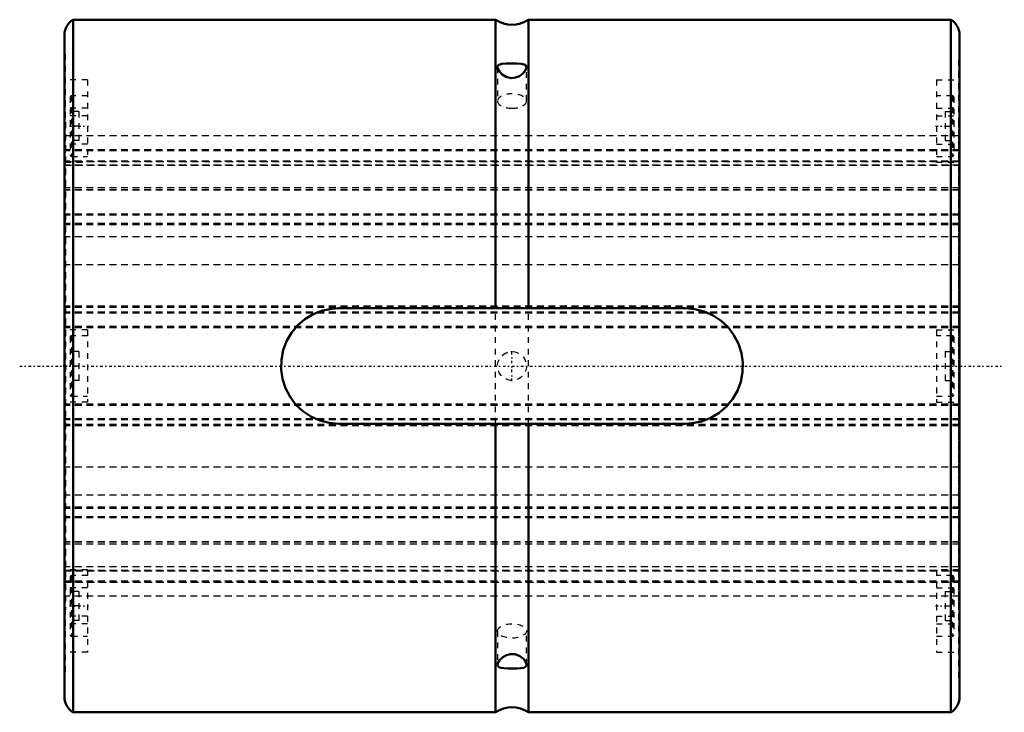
# Model space of a CAD drawing. Header units: millimetres. Extents: x -8 to 163, y -60 to 60.
import ezdxf

# ---------------------------------------------------------------- set-up
doc = ezdxf.new("R2010")
doc.units = ezdxf.units.MM
doc.linetypes.add('Center', pattern=[1.5, 0.45, -0.5, 0.05, -0.5])
doc.linetypes.add('Dashed', pattern=[2, 1, -1])
for name, color, linetype, lineweight in [('2d ConnectionPoints', 7, 'Continuous', 50), ('AM_0', 7, 'Continuous', 50), ('AM_7', 7, 'Center', 25), ('AM_9', 6, 'Dashed', 25)]:
    doc.layers.add(name, color=color, linetype=linetype, lineweight=lineweight)

# ---------------------------------------------------------------- blocks, each defined once
blk = doc.blocks.new('1_80L_cylinder_0_in_SLS80L1155_00__4')
at = {"layer": 'AM_0'}
for p, q in [((1.5, 60), (1.5, -60)), ((74.64, 60), (1.5, 60)), ((74.64, 60), (74.64, 10)), ((153.5, 60), (80.36, 60)), ((80.36, 60), (80.36, 10)), ((153.5, 60), (153.5, -60)), ((0, 57.4), (0, -57.4)), ((155, 57.4), (155, -57.4)), ((47.5, 10), (107.5, 10)), ((107.5, -10), (47.5, -10)), ((74.64, -10), (74.64, -60)), ((80.36, -10), (80.36, -60)), ((1.5, -60), (74.64, -60)), ((80.36, -60), (153.5, -60))]:
    blk.add_line(p, q, dxfattribs=at)
for points in [[(76.44, 52.38), (75.74, 52.33), (75.24, 52.18), (75.09, 52.05), (75.01, 51.87), (75, 51.76)], [(75, 51.76), (75.06, 51.46), (75.31, 51.01), (75.78, 50.52), (76.5, 50.08), (77.35, 49.89), (78.11, 49.96), (78.79, 50.22), (79.38, 50.66), (79.83, 51.23), (80, 51.74), (80, 51.76)], [(80, 51.76), (79.9, 52.06), (79.61, 52.24), (79.09, 52.35), (78.32, 52.38), (77.48, 52.39), (76.74, 52.38), (76.44, 52.38)], [(47.5, -10), (45.83, -9.86), (44.22, -9.45), (42.69, -8.77), (41.3, -7.85), (40.08, -6.7), (39.06, -5.36), (38.28, -3.86), (37.76, -2.25), (37.52, -0.59), (37.56, 1.09), (37.88, 2.72), (38.46, 4.28), (39.3, 5.72), (40.36, 7), (41.64, 8.1), (43.08, 8.97), (44.66, 9.59), (46.32, 9.93), (47.5, 10)], [(107.5, 10), (109.17, 9.86), (110.78, 9.45), (112.31, 8.77), (113.7, 7.85), (114.92, 6.7), (115.94, 5.36), (116.72, 3.86), (117.24, 2.25), (117.48, 0.59), (117.44, -1.09), (117.12, -2.72), (116.54, -4.28), (115.7, -5.72), (114.64, -7), (113.36, -8.1), (111.92, -8.97), (110.34, -9.59), (108.68, -9.93), (107.5, -10)], [(80, -51.76), (79.99, -51.66), (79.83, -51.23), (79.48, -50.75), (78.87, -50.27), (78.05, -49.95), (77.24, -49.9), (76.53, -50.08), (75.89, -50.43), (75.35, -50.95), (75.16, -51.24), (75.04, -51.51), (75, -51.76)], [(75, -51.76), (75.03, -51.93), (75.22, -52.17), (75.63, -52.31), (76.1, -52.36)], [(76.1, -52.36), (76.8, -52.38), (77.6, -52.39), (78.33, -52.38), (78.98, -52.35), (79.54, -52.27), (79.92, -52.04), (80, -51.76)]]:
    blk.add_lwpolyline(points, dxfattribs=at)
for centre, radius, start, end in [((3, 57.4), 3, 120, 180), ((77.5, 64.1), 5, 235.1102, 304.8898), ((152, 57.4), 3, 360, 60), ((3, -57.4), 3, 180, 240), ((152, -57.4), 3, 300, 0), ((77.5, -64.1), 5, 55.1102, 124.8898)]:
    blk.add_arc(centre, radius, start, end, dxfattribs=at)
at = {"layer": 'AM_7'}
for p, q in [((0.85, 41.57), (4.15, 41.57)), ((150.85, 41.57), (154.15, 41.57)), ((77.5, -2.63), (77.5, 2.62)), ((-7.75, 0), (162.75, 0)), ((0.85, -41.57), (4.15, -41.57)), ((150.85, -41.57), (154.15, -41.57))]:
    blk.add_line(p, q, dxfattribs=at)
at = {"layer": 'AM_9'}
for p, q in [((0.1, 54), (0, 54)), ((0.1, 54), (0.1, -54)), ((154.9, -54), (154.9, 54)), ((155, 54), (154.9, 54)), ((75, 51.75), (75, 45.9)), ((80, 45.9), (80, 51.76)), ((4, 49.58), (0.1, 49.58)), ((4, 49.58), (4, 35.32)), ((151, 49.58), (151, 35.32)), ((151, 49.58), (154.9, 49.58)), ((1, 46.57), (1, 36.57)), ((1.25, 46.82), (1.25, 36.32)), ((4, 46.82), (1.25, 46.82)), ((153.75, 46.82), (151, 46.82)), ((153.75, 46.82), (153.75, 36.32)), ((154, 46.57), (154, 36.57)), ((4, 44.69), (0.1, 44.69)), ((151, 44.69), (154.9, 44.69)), ((4, 43.33), (0.1, 43.33)), ((2.5, 44.07), (1, 44.07)), ((2.5, 44.07), (2.5, 39.07)), ((151, 43.33), (154.9, 43.33)), ((152.5, 44.07), (154, 44.07)), ((152.5, 44.07), (152.5, 39.07)), ((0.2, 42.24), (0.1, 42.24)), ((0.2, 42.24), (0.2, -42.24)), ((2.5, 41.57), (1, 41.57)), ((152.5, 41.57), (154, 41.57)), ((154.8, 42.24), (154.9, 42.24)), ((154.8, 42.24), (154.8, -42.24)), ((0.2, 39.94), (0.1, 39.94)), ((154.8, 39.9), (0.2, 39.9)), ((154.8, 39.94), (154.9, 39.94)), ((4, 38.44), (0.1, 38.44)), ((0.2, 37.78), (0.1, 37.78)), ((2.5, 39.07), (1, 39.07)), ((151, 38.44), (154.9, 38.44)), ((152.5, 39.07), (154, 39.07)), ((154.8, 37.78), (154.9, 37.78)), ((0.2, 37.3), (0.1, 37.3)), ((154.8, 37.48), (0.2, 37.48)), ((154.8, 37.48), (0.2, 37.48)), ((154.8, 37.38), (0.2, 37.38)), ((154.8, 37.28), (0.2, 37.28)), ((1.25, 36.32), (4, 36.32)), ((151, 36.32), (153.75, 36.32)), ((154.8, 37.3), (154.9, 37.3)), ((0.2, 35.37), (0.1, 35.37)), ((0.1, 35.32), (4, 35.32)), ((154.8, 35.46), (0.2, 35.46)), ((154.8, 35.46), (0.2, 35.46)), ((154.8, 35.44), (0.2, 35.44)), ((0.2, 35.42), (154.8, 35.42)), ((154.8, 34.82), (0.2, 34.82)), ((0.2, 34.79), (154.8, 34.79)), ((151, 35.32), (154.9, 35.32)), ((154.9, 35.37), (154.8, 35.37)), ((0.2, 32.03), (0.1, 32.03)), ((154.8, 30.85), (0.2, 30.85)), ((154.8, 32.03), (154.9, 32.03)), ((154.8, 30.54), (0.2, 30.54)), ((154.8, 30.44), (0.2, 30.44)), ((0.2, 25.8), (0.1, 25.8)), ((154.8, 26.28), (0.2, 26.28)), ((154.8, 26.12), (0.2, 26.12)), ((154.8, 25.8), (154.9, 25.8)), ((154.8, 24.67), (0.2, 24.67)), ((154.8, 24.45), (0.2, 24.45)), ((0.2, 23.14), (0.1, 23.14)), ((154.8, 22.36), (0.2, 22.36)), ((154.8, 23.14), (154.9, 23.14)), ((0.2, 19.1), (0.1, 19.1)), ((154.8, 19.1), (154.9, 19.1)), ((154.8, 17.55), (0.2, 17.55)), ((0.2, 11.5), (0.1, 11.5)), ((154.8, 10.37), (0.2, 10.37)), ((154.8, 11.5), (154.9, 11.5)), ((154.8, 10.15), (0.2, 10.15)), ((154.8, 9.31), (0.2, 9.31)), ((154.8, 9.18), (0.2, 9.18)), ((74.64, -10), (74.64, 10)), ((80.36, -10), (80.36, 10)), ((0.2, 7.91), (0.1, 7.91)), ((154.8, 6.85), (0.2, 6.85)), ((154.8, 6.84), (0.2, 6.84)), ((154.8, 7.91), (154.9, 7.91)), ((4, 6.25), (0.1, 6.25)), ((154.8, 6.63), (0.2, 6.63)), ((1.25, 5.25), (1.25, -5.25)), ((4, 5.25), (1.25, 5.25)), ((4, 6.25), (4, -6.25)), ((151, 6.25), (151, -6.25)), ((151, 6.25), (154.9, 6.25)), ((153.75, 5.25), (151, 5.25)), ((153.75, 5.25), (153.75, -5.25)), ((1, 5), (1, -5)), ((154, 5), (154, -5)), ((0.2, 2.41), (0.1, 2.41)), ((2.5, 2.5), (1, 2.5)), ((2.5, 2.5), (2.5, -2.5)), ((75.8, 1.83), (76.14, 2.1)), ((76.14, 2.1), (76.66, 2.35)), ((77.3, 2.49), (77.56, 2.5)), ((152.5, 2.5), (154, 2.5)), ((152.5, 2.5), (152.5, -2.5)), ((154.8, 2.41), (154.9, 2.41)), ((2.5, 0), (1, 0)), ((152.5, 0), (154, 0)), ((0.1, -2.41), (0.2, -2.41)), ((2.5, -2.5), (1, -2.5)), ((152.5, -2.5), (154, -2.5)), ((154.8, -2.41), (154.9, -2.41)), ((4, -6.25), (0.1, -6.25)), ((154.8, -6.63), (0.2, -6.63)), ((1.25, -5.25), (4, -5.25)), ((151, -5.25), (153.75, -5.25)), ((151, -6.25), (154.9, -6.25)), ((0.2, -7.91), (0.1, -7.91)), ((154.8, -6.84), (0.2, -6.84)), ((154.8, -6.85), (0.2, -6.85)), ((154.8, -7.91), (154.9, -7.91)), ((154.8, -9.18), (0.2, -9.18)), ((154.8, -9.31), (0.2, -9.31)), ((154.8, -10.15), (0.2, -10.15)), ((0.2, -11.5), (0.1, -11.5)), ((154.8, -10.37), (0.2, -10.37)), ((154.8, -11.5), (154.9, -11.5)), ((154.8, -17.55), (0.2, -17.55)), ((0.2, -19.1), (0.1, -19.1)), ((154.8, -19.1), (154.9, -19.1)), ((0.2, -23.14), (0.1, -23.14)), ((154.8, -22.36), (0.2, -22.36)), ((154.8, -23.14), (154.9, -23.14)), ((154.8, -24.45), (0.2, -24.45)), ((154.8, -24.67), (0.2, -24.67)), ((0.2, -25.8), (0.1, -25.8)), ((154.8, -26.12), (0.2, -26.12)), ((154.8, -26.28), (0.2, -26.28)), ((154.8, -25.8), (154.9, -25.8)), ((154.8, -30.44), (0.2, -30.44)), ((154.8, -30.54), (0.2, -30.54)), ((0.2, -32.03), (0.1, -32.03)), ((154.8, -30.85), (0.2, -30.85)), ((154.8, -32.03), (154.9, -32.03)), ((4, -35.32), (0.1, -35.32)), ((0.1, -35.37), (0.2, -35.37)), ((154.8, -34.79), (0.2, -34.79)), ((154.8, -34.82), (0.2, -34.82)), ((154.8, -35.42), (0.2, -35.42)), ((154.8, -35.44), (0.2, -35.44)), ((154.8, -35.46), (0.2, -35.46)), ((0.2, -35.46), (154.8, -35.46)), ((4, -35.32), (4, -49.58)), ((154.9, -35.32), (151, -35.32)), ((151, -35.32), (151, -49.58)), ((154.8, -35.37), (154.9, -35.37)), ((0.2, -37.3), (0.1, -37.3)), ((154.8, -37.28), (0.2, -37.28)), ((154.8, -37.38), (0.2, -37.38)), ((154.8, -37.48), (0.2, -37.48)), ((0.2, -37.48), (154.8, -37.48)), ((1, -36.57), (1, -46.57)), ((1.25, -36.32), (1.25, -46.82)), ((4, -36.32), (1.25, -36.32)), ((153.75, -36.32), (151, -36.32)), ((153.75, -36.32), (153.75, -46.82)), ((154, -36.57), (154, -46.57)), ((154.8, -37.3), (154.9, -37.3)), ((0.2, -37.78), (0.1, -37.78)), ((4, -38.44), (0.1, -38.44)), ((2.5, -39.07), (1, -39.07)), ((2.5, -39.07), (2.5, -44.07)), ((151, -38.44), (154.9, -38.44)), ((152.5, -39.07), (154, -39.07)), ((152.5, -39.07), (152.5, -44.07)), ((154.8, -37.78), (154.9, -37.78)), ((0.2, -39.94), (0.1, -39.94)), ((154.8, -39.9), (0.2, -39.9)), ((154.8, -39.94), (154.9, -39.94)), ((0.2, -42.24), (0.1, -42.24)), ((2.5, -41.57), (1, -41.57)), ((152.5, -41.57), (154, -41.57)), ((154.8, -42.24), (154.9, -42.24)), ((4, -43.33), (0.1, -43.33)), ((2.5, -44.07), (1, -44.07)), ((151, -43.33), (154.9, -43.33)), ((152.5, -44.07), (154, -44.07)), ((4, -44.69), (0.1, -44.69)), ((75, -45.9), (75, -51.75)), ((80, -51.75), (80, -45.9)), ((151, -44.69), (154.9, -44.69)), ((1.25, -46.82), (4, -46.82)), ((151, -46.82), (153.75, -46.82)), ((4, -49.58), (0.1, -49.58)), ((151, -49.58), (154.9, -49.58)), ((0, -54), (0.1, -54)), ((154.9, -54), (155, -54))]:
    blk.add_line(p, q, dxfattribs=at)
blk.add_circle((77.5, 0), 2.5, dxfattribs=at)
for centre, start, end in [((1.25, 46.57), 90, 180), ((153.75, 46.57), 0, 90), ((1.25, 36.57), 180, 270), ((153.75, 36.57), 270, 360), ((1.25, 5), 90, 180), ((153.75, 5), 0, 90), ((1.25, -5), 180, 270), ((153.75, -5), 270, 360), ((1.25, -36.57), 90, 180), ((153.75, -36.57), 0, 90), ((1.25, -46.57), 180, 270), ((153.75, -46.57), 270, 360)]:
    blk.add_arc(centre, 0.25, start, end, dxfattribs=at)
for start_param, end_param in [(4.712389, 9.424778), (3.141593, 4.712389)]:
    blk.add_ellipse((77.5, 45.9), major_axis=(2.5, 0), ratio=0.5, start_param=start_param, end_param=end_param, dxfattribs=at)
blk.add_ellipse((77.5, -45.9), major_axis=(-2.5, 0), ratio=0.5, dxfattribs=at)
blk = doc.blocks.new('2_80_L155__0_in_SLS80L1155_00__4')
at = {"layer": 'AM_9'}
for p, q in [((155, 39.9), (0, 39.9)), ((155, 37.48), (0, 37.48)), ((155, 37.48), (0, 37.48)), ((155, 37.38), (0, 37.38)), ((155, 37.28), (0, 37.28)), ((155, 35.46), (0, 35.46)), ((155, 35.46), (0, 35.46)), ((155, 35.44), (0, 35.44)), ((0, 35.42), (155, 35.42)), ((155, 34.82), (0, 34.82)), ((0, 34.79), (155, 34.79)), ((155, 30.85), (0, 30.85)), ((155, 30.54), (0, 30.54)), ((155, 30.44), (0, 30.44)), ((155, 26.28), (0, 26.28)), ((155, 26.12), (0, 26.12)), ((155, 24.67), (0, 24.67)), ((155, 24.45), (0, 24.45)), ((155, 22.36), (0, 22.36)), ((155, 17.55), (0, 17.55)), ((155, 10.37), (0, 10.37)), ((155, 10.15), (0, 10.15)), ((155, 9.31), (0, 9.31)), ((155, 9.18), (0, 9.18)), ((155, 6.85), (0, 6.85)), ((155, 6.84), (0, 6.84)), ((155, 6.63), (0, 6.63)), ((155, -6.63), (0, -6.63)), ((155, -6.84), (0, -6.84)), ((155, -6.85), (0, -6.85)), ((155, -9.18), (0, -9.18)), ((155, -9.31), (0, -9.31)), ((155, -10.15), (0, -10.15)), ((155, -10.37), (0, -10.37)), ((155, -17.55), (0, -17.55)), ((155, -22.36), (0, -22.36)), ((155, -24.45), (0, -24.45)), ((155, -24.67), (0, -24.67)), ((155, -26.12), (0, -26.12)), ((155, -26.28), (0, -26.28)), ((155, -30.44), (0, -30.44)), ((155, -30.54), (0, -30.54)), ((155, -30.85), (0, -30.85)), ((155, -34.79), (0, -34.79)), ((155, -34.82), (0, -34.82)), ((155, -35.42), (0, -35.42)), ((155, -35.44), (0, -35.44)), ((155, -35.46), (0, -35.46)), ((0, -35.46), (155, -35.46)), ((155, -37.28), (0, -37.28)), ((155, -37.38), (0, -37.38)), ((155, -37.48), (0, -37.48)), ((0, -37.48), (155, -37.48)), ((155, -39.9), (0, -39.9))]:
    blk.add_line(p, q, dxfattribs=at)

msp = doc.modelspace()

# ---------------------------------------------------------------- linework, layer by layer
at = {"layer": '2d ConnectionPoints'}
msp.add_point((0, 0), dxfattribs=at)

# ---------------------------------------------------------------- block references
for name in ['1_80L_cylinder_0_in_SLS80L1155_00__4', '2_80_L155__0_in_SLS80L1155_00__4']:
    msp.add_blockref(name, (0, 0))

doc.saveas('drawing.dxf')
